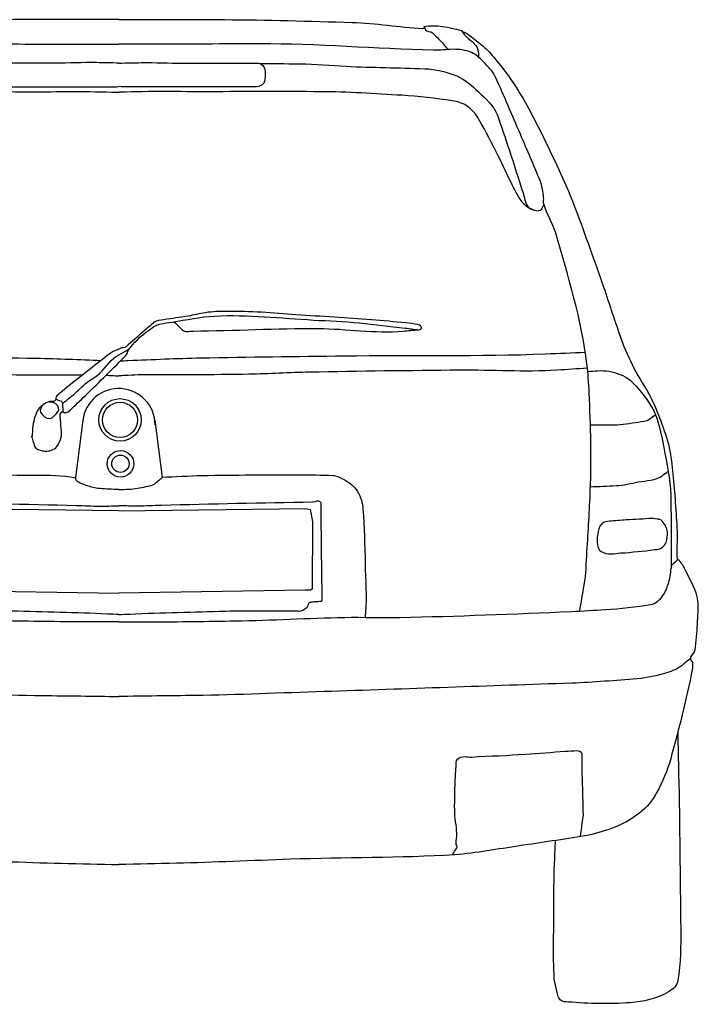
# Model space of a CAD drawing. Extents: x 85.81 to 92.09, y 20.19 to 24.16.
# Tile 2 of 12: x 86.57 to 87.52, y 20.66 to 22.04. Entities that reach past the tile are written whole.
import ezdxf

# ---------------------------------------------------------------- set-up
doc = ezdxf.new("R2010")
doc.units = 0
doc.header["$MEASUREMENT"] = 0
doc.layers.get('0').update_dxf_attribs({"linetype": 'CONTINUOUS'})

msp = doc.modelspace()

# ---------------------------------------------------------------- linework, layer by layer
at = {"linetype": 'Continuous'}
for p, q in [((86.6607, 21.4753), (86.6504, 21.395)), ((86.7615, 21.4753), (86.7717, 21.395))]:
    msp.add_line(p, q, dxfattribs=at)
for points in [[(86.7111, 21.3485), (86.4495, 21.352), (86.4434, 21.3505), (86.4399, 21.3336), (86.4404, 21.239), (86.4429, 21.2374), (86.4506, 21.2374), (86.7111, 21.2336)], [(86.7111, 21.3485), (86.9726, 21.352), (86.9787, 21.3505), (86.9823, 21.3336), (86.9818, 21.239), (86.9792, 21.2374), (86.9716, 21.2374), (86.7111, 21.2336)]]:
    msp.add_lwpolyline(points, dxfattribs=at)
for centre, radius in [((86.7128, 21.4758), 0.0297), ((86.7128, 21.4758), 0.0246), ((86.7134, 21.4144), 0.0186), ((86.7134, 21.4144), 0.0121)]:
    msp.add_circle(centre, radius, dxfattribs=at)
msp.add_arc((86.7111, 21.4688), 0.0508, 0.0004, 172.8941, dxfattribs=at)
for points, knots in [([(86.7111, 22.0357), (86.6996, 22.0357), (86.6882, 22.0357), (86.6768, 22.0357), (86.6389, 22.0357), (86.6011, 22.0357), (86.5633, 22.0357), (86.5037, 22.0357), (86.4442, 22.0334), (86.3846, 22.0319), (86.3516, 22.0311), (86.3189, 22.025), (86.286, 22.0235), (86.285, 22.0235), (86.2841, 22.024), (86.2832, 22.0245), (86.2826, 22.0248), (86.2848, 22.0262), (86.2842, 22.0263), (86.2676, 22.0292), (86.2489, 22.0249), (86.2321, 22.0207), (86.2317, 22.0206), (86.2313, 22.0205), (86.2309, 22.0204), (86.2306, 22.0202), (86.2312, 22.0195), (86.2309, 22.0193), (86.2291, 22.0181), (86.2265, 22.018), (86.2247, 22.0167), (86.2216, 22.0145), (86.2184, 22.0122), (86.2154, 22.0098), (86.209, 22.0048), (86.2027, 21.9999), (86.1967, 21.9944), (86.1909, 21.989), (86.1859, 21.9828), (86.181, 21.9765), (86.1708, 21.9636), (86.1609, 21.9506), (86.1523, 21.9365), (86.1391, 21.9149), (86.1274, 21.8927), (86.1164, 21.8699), (86.1007, 21.8371), (86.0848, 21.8045), (86.072, 21.7705), (86.0584, 21.7344), (86.0456, 21.698), (86.0329, 21.6616), (86.0244, 21.6374), (86.0168, 21.6128), (86.0083, 21.5886), (86.0034, 21.5748), (85.9971, 21.5615), (85.9906, 21.5483), (85.9835, 21.5341), (85.9738, 21.5213), (85.9668, 21.507), (85.9615, 21.4964), (85.9571, 21.4854), (85.9528, 21.4743), (85.9482, 21.462), (85.9438, 21.4499), (85.9411, 21.4371), (85.9384, 21.4248), (85.9369, 21.4125), (85.9357, 21.4), (85.9332, 21.3733), (85.9316, 21.3466), (85.9298, 21.3199), (85.9289, 21.3071), (85.9318, 21.2941), (85.9298, 21.2812), (85.9297, 21.2802), (85.9277, 21.2805), (85.9271, 21.2796), (85.9238, 21.2749), (85.9207, 21.27), (85.918, 21.2646), (85.9113, 21.2508), (85.9031, 21.2377), (85.9014, 21.2227), (85.9003, 21.212), (85.9014, 21.2011), (85.902, 21.1904), (85.9026, 21.1782), (85.9036, 21.166), (85.9052, 21.1539), (85.9057, 21.15), (85.91, 21.1472), (85.9111, 21.1437), (85.9115, 21.1422), (85.9112, 21.1403), (85.9105, 21.1388), (85.9102, 21.138), (85.9085, 21.1381), (85.9084, 21.1372), (85.9081, 21.1314), (85.9087, 21.1253), (85.91, 21.1195), (85.9149, 21.098), (85.9197, 21.0764), (85.925, 21.055), (85.9294, 21.0372), (85.9341, 21.0195), (85.9389, 21.0018), (85.9435, 20.9852), (85.9505, 20.9696), (85.9587, 20.954), (85.9645, 20.943), (85.9724, 20.934), (85.9823, 20.9261), (85.9943, 20.9166), (86.0068, 20.9096), (86.0208, 20.9046), (86.0334, 20.9002), (86.0458, 20.896), (86.0589, 20.8939), (86.0893, 20.889), (86.1198, 20.8843), (86.1504, 20.8799), (86.1807, 20.8756), (86.2107, 20.8695), (86.2413, 20.8675), (86.3181, 20.8625), (86.395, 20.8638), (86.4719, 20.8611), (86.5248, 20.8593), (86.5776, 20.8567), (86.6305, 20.8555), (86.6574, 20.8549), (86.6842, 20.8542), (86.7111, 20.8536)], [0, 0, 0, 0, 0.014178, 0.014178, 0.014178, 0.061081, 0.061081, 0.061081, 0.134912, 0.134912, 0.134912, 0.175812, 0.175812, 0.175812, 0.177028, 0.177028, 0.177028, 0.17789, 0.17789, 0.17789, 0.199543, 0.199543, 0.199543, 0.200026, 0.200026, 0.200026, 0.200447, 0.200447, 0.200447, 0.203232, 0.203232, 0.203232, 0.208033, 0.208033, 0.208033, 0.218033, 0.218033, 0.218033, 0.227859, 0.227859, 0.227859, 0.24823, 0.24823, 0.24823, 0.279487, 0.279487, 0.279487, 0.324462, 0.324462, 0.324462, 0.372278, 0.372278, 0.372278, 0.404128, 0.404128, 0.404128, 0.422303, 0.422303, 0.422303, 0.442005, 0.442005, 0.442005, 0.456714, 0.456714, 0.456714, 0.472824, 0.472824, 0.472824, 0.488295, 0.488295, 0.488295, 0.521495, 0.521495, 0.521495, 0.537474, 0.537474, 0.537474, 0.538765, 0.538765, 0.538765, 0.546028, 0.546028, 0.546028, 0.564647, 0.564647, 0.564647, 0.578009, 0.578009, 0.578009, 0.593157, 0.593157, 0.593157, 0.598026, 0.598026, 0.598026, 0.600035, 0.600035, 0.600035, 0.601143, 0.601143, 0.601143, 0.608496, 0.608496, 0.608496, 0.63586, 0.63586, 0.63586, 0.65857, 0.65857, 0.65857, 0.67995, 0.67995, 0.67995, 0.695048, 0.695048, 0.695048, 0.713284, 0.713284, 0.713284, 0.729607, 0.729607, 0.729607, 0.767879, 0.767879, 0.767879, 0.805775, 0.805775, 0.805775, 0.901099, 0.901099, 0.901099, 0.966706, 0.966706, 0.966706, 1, 1, 1, 1]), ([(86.7111, 22.0357), (86.7225, 22.0357), (86.734, 22.0357), (86.7454, 22.0357), (86.7832, 22.0357), (86.8211, 22.0357), (86.8589, 22.0357), (86.9184, 22.0357), (86.978, 22.0334), (87.0375, 22.0319), (87.0705, 22.0311), (87.1033, 22.025), (87.1361, 22.0235), (87.1371, 22.0235), (87.138, 22.024), (87.1389, 22.0245), (87.1396, 22.0248), (87.1373, 22.0262), (87.138, 22.0263), (87.1545, 22.0292), (87.1732, 22.0249), (87.1901, 22.0207), (87.1905, 22.0206), (87.1909, 22.0205), (87.1912, 22.0204), (87.1915, 22.0202), (87.1909, 22.0195), (87.1912, 22.0193), (87.1931, 22.0181), (87.1956, 22.018), (87.1974, 22.0167), (87.2006, 22.0145), (87.2037, 22.0122), (87.2068, 22.0098), (87.2131, 22.0048), (87.2195, 21.9999), (87.2254, 21.9944), (87.2313, 21.989), (87.2362, 21.9828), (87.2411, 21.9765), (87.2514, 21.9636), (87.2613, 21.9506), (87.2699, 21.9365), (87.2831, 21.9149), (87.2948, 21.8927), (87.3057, 21.8699), (87.3215, 21.8371), (87.3374, 21.8045), (87.3502, 21.7705), (87.3638, 21.7344), (87.3766, 21.698), (87.3893, 21.6616), (87.3977, 21.6374), (87.4054, 21.6128), (87.4139, 21.5886), (87.4188, 21.5748), (87.4251, 21.5615), (87.4316, 21.5483), (87.4386, 21.5341), (87.4484, 21.5213), (87.4554, 21.507), (87.4606, 21.4964), (87.4651, 21.4854), (87.4693, 21.4743), (87.4739, 21.462), (87.4783, 21.4499), (87.4811, 21.4371), (87.4837, 21.4248), (87.4853, 21.4125), (87.4864, 21.4), (87.489, 21.3733), (87.4905, 21.3466), (87.4923, 21.3199), (87.4932, 21.3071), (87.4904, 21.2941), (87.4923, 21.2812), (87.4925, 21.2802), (87.4944, 21.2805), (87.495, 21.2796), (87.4983, 21.2749), (87.5015, 21.27), (87.5041, 21.2646), (87.5108, 21.2508), (87.5191, 21.2377), (87.5207, 21.2227), (87.5219, 21.212), (87.5207, 21.2011), (87.5202, 21.1904), (87.5196, 21.1782), (87.5186, 21.166), (87.517, 21.1539), (87.5165, 21.15), (87.5121, 21.1472), (87.5111, 21.1437), (87.5106, 21.1422), (87.511, 21.1403), (87.5116, 21.1388), (87.512, 21.138), (87.5137, 21.1381), (87.5138, 21.1372), (87.5141, 21.1314), (87.5135, 21.1253), (87.5121, 21.1195), (87.5072, 21.098), (87.5025, 21.0764), (87.4972, 21.055), (87.4928, 21.0372), (87.4881, 21.0195), (87.4832, 21.0018), (87.4787, 20.9852), (87.4717, 20.9696), (87.4634, 20.954), (87.4576, 20.943), (87.4498, 20.934), (87.4399, 20.9261), (87.4279, 20.9166), (87.4153, 20.9096), (87.4013, 20.9046), (87.3888, 20.9002), (87.3763, 20.896), (87.3633, 20.8939), (87.3328, 20.889), (87.3023, 20.8843), (87.2717, 20.8799), (87.2415, 20.8756), (87.2114, 20.8695), (87.1809, 20.8675), (87.1041, 20.8625), (87.0271, 20.8638), (86.9503, 20.8611), (86.8974, 20.8593), (86.8445, 20.8567), (86.7916, 20.8555), (86.7648, 20.8549), (86.7379, 20.8542), (86.7111, 20.8536)], [0, 0, 0, 0, 0.014178, 0.014178, 0.014178, 0.061081, 0.061081, 0.061081, 0.134912, 0.134912, 0.134912, 0.175812, 0.175812, 0.175812, 0.177028, 0.177028, 0.177028, 0.17789, 0.17789, 0.17789, 0.199543, 0.199543, 0.199543, 0.200026, 0.200026, 0.200026, 0.200447, 0.200447, 0.200447, 0.203232, 0.203232, 0.203232, 0.208033, 0.208033, 0.208033, 0.218033, 0.218033, 0.218033, 0.227859, 0.227859, 0.227859, 0.24823, 0.24823, 0.24823, 0.279487, 0.279487, 0.279487, 0.324462, 0.324462, 0.324462, 0.372278, 0.372278, 0.372278, 0.404128, 0.404128, 0.404128, 0.422303, 0.422303, 0.422303, 0.442005, 0.442005, 0.442005, 0.456714, 0.456714, 0.456714, 0.472824, 0.472824, 0.472824, 0.488295, 0.488295, 0.488295, 0.521495, 0.521495, 0.521495, 0.537474, 0.537474, 0.537474, 0.538765, 0.538765, 0.538765, 0.546028, 0.546028, 0.546028, 0.564647, 0.564647, 0.564647, 0.578009, 0.578009, 0.578009, 0.593157, 0.593157, 0.593157, 0.598026, 0.598026, 0.598026, 0.600035, 0.600035, 0.600035, 0.601143, 0.601143, 0.601143, 0.608496, 0.608496, 0.608496, 0.63586, 0.63586, 0.63586, 0.65857, 0.65857, 0.65857, 0.67995, 0.67995, 0.67995, 0.695048, 0.695048, 0.695048, 0.713284, 0.713284, 0.713284, 0.729607, 0.729607, 0.729607, 0.767879, 0.767879, 0.767879, 0.805775, 0.805775, 0.805775, 0.901099, 0.901099, 0.901099, 0.966706, 0.966706, 0.966706, 1, 1, 1, 1]), ([(87.1387, 22.0252), (87.1392, 22.024), (87.1397, 22.0228), (87.1402, 22.0217), (87.1416, 22.0184), (87.1473, 22.0197), (87.1499, 22.0173), (87.1538, 22.0137), (87.1577, 22.0102), (87.1612, 22.0062), (87.1647, 22.0021), (87.1683, 21.998), (87.1718, 21.9939)], [0, 0, 0, 0, 0.081257, 0.081257, 0.081257, 0.311468, 0.311468, 0.311468, 0.650348, 0.650348, 0.650348, 1, 1, 1, 1]), ([(87.1913, 22.0193), (87.1927, 22.0174), (87.1941, 22.0155), (87.1955, 22.0136), (87.1989, 22.009), (87.2046, 22.0068), (87.2084, 22.0021), (87.2113, 21.9986), (87.214, 21.9947), (87.2141, 21.9904), (87.2141, 21.9881), (87.2142, 21.9858), (87.2142, 21.9835)], [0, 0, 0, 0, 0.160487, 0.160487, 0.160487, 0.549109, 0.549109, 0.549109, 0.844982, 0.844982, 0.844982, 1, 1, 1, 1]), ([(86.0662, 21.2084), (86.0642, 21.2204), (86.0621, 21.2325), (86.06, 21.2446), (86.0573, 21.2601), (86.0571, 21.2758), (86.0561, 21.2915), (86.0542, 21.3202), (86.0525, 21.3489), (86.0514, 21.3776), (86.0506, 21.3997), (86.0504, 21.4219), (86.0506, 21.4441), (86.0509, 21.4673), (86.0519, 21.4905), (86.053, 21.5137), (86.0535, 21.527), (86.0545, 21.5403), (86.0561, 21.5536), (86.0633, 21.6161), (86.0826, 21.6765), (86.0997, 21.7369), (86.1039, 21.7515), (86.1132, 21.7644), (86.1166, 21.7792), (86.1172, 21.7817), (86.1163, 21.7844), (86.1166, 21.7869), (86.1178, 21.7949), (86.1186, 21.8032), (86.1218, 21.8107), (86.1308, 21.8325), (86.14, 21.8539), (86.1493, 21.8755), (86.1607, 21.9021), (86.172, 21.9286), (86.1838, 21.9551), (86.1876, 21.9636), (86.1945, 21.97), (86.2011, 21.9769), (86.2061, 21.9821), (86.2109, 21.9868), (86.2177, 21.9897), (86.2261, 21.9933), (86.2347, 21.9943), (86.2433, 21.9942), (86.2525, 21.9941), (86.2617, 21.9927), (86.2708, 21.9929), (86.352, 21.9949), (86.4331, 22.0021), (86.5143, 22.0019), (86.5643, 22.0018), (86.6143, 22.0013), (86.6643, 22.0013), (86.6799, 22.0013), (86.6955, 22.0013), (86.7111, 22.0013)], [0, 0, 0, 0, 0.028011, 0.028011, 0.028011, 0.063903, 0.063903, 0.063903, 0.129577, 0.129577, 0.129577, 0.180254, 0.180254, 0.180254, 0.233341, 0.233341, 0.233341, 0.263838, 0.263838, 0.263838, 0.407487, 0.407487, 0.407487, 0.442194, 0.442194, 0.442194, 0.448063, 0.448063, 0.448063, 0.466575, 0.466575, 0.466575, 0.520237, 0.520237, 0.520237, 0.586352, 0.586352, 0.586352, 0.607562, 0.607562, 0.607562, 0.623574, 0.623574, 0.623574, 0.643376, 0.643376, 0.643376, 0.664366, 0.664366, 0.664366, 0.850025, 0.850025, 0.850025, 0.964369, 0.964369, 0.964369, 1, 1, 1, 1]), ([(87.3559, 21.2084), (87.358, 21.2204), (87.3601, 21.2325), (87.3622, 21.2446), (87.3649, 21.2601), (87.3651, 21.2758), (87.3661, 21.2915), (87.3679, 21.3202), (87.3697, 21.3489), (87.3708, 21.3776), (87.3716, 21.3997), (87.3718, 21.4219), (87.3715, 21.4441), (87.3713, 21.4673), (87.3702, 21.4905), (87.3692, 21.5137), (87.3686, 21.527), (87.3676, 21.5403), (87.3661, 21.5536), (87.3588, 21.6161), (87.3395, 21.6765), (87.3224, 21.7369), (87.3183, 21.7515), (87.3089, 21.7644), (87.3055, 21.7792), (87.3049, 21.7817), (87.3059, 21.7844), (87.3055, 21.7869), (87.3044, 21.7949), (87.3035, 21.8032), (87.3004, 21.8107), (87.2914, 21.8325), (87.2821, 21.8539), (87.2729, 21.8755), (87.2615, 21.9021), (87.2501, 21.9286), (87.2383, 21.9551), (87.2346, 21.9636), (87.2277, 21.97), (87.2211, 21.9769), (87.2161, 21.9821), (87.2112, 21.9868), (87.2044, 21.9897), (87.196, 21.9933), (87.1875, 21.9943), (87.1788, 21.9942), (87.1697, 21.9941), (87.1605, 21.9927), (87.1513, 21.9929), (87.0702, 21.9949), (86.9891, 22.0021), (86.9079, 22.0019), (86.8579, 22.0018), (86.8078, 22.0013), (86.7578, 22.0013), (86.7422, 22.0013), (86.7267, 22.0013), (86.7111, 22.0013)], [0, 0, 0, 0, 0.028011, 0.028011, 0.028011, 0.063903, 0.063903, 0.063903, 0.129577, 0.129577, 0.129577, 0.180254, 0.180254, 0.180254, 0.233341, 0.233341, 0.233341, 0.263838, 0.263838, 0.263838, 0.407487, 0.407487, 0.407487, 0.442194, 0.442194, 0.442194, 0.448063, 0.448063, 0.448063, 0.466575, 0.466575, 0.466575, 0.520237, 0.520237, 0.520237, 0.586352, 0.586352, 0.586352, 0.607562, 0.607562, 0.607562, 0.623574, 0.623574, 0.623574, 0.643376, 0.643376, 0.643376, 0.664366, 0.664366, 0.664366, 0.850025, 0.850025, 0.850025, 0.964369, 0.964369, 0.964369, 1, 1, 1, 1]), ([(86.7111, 21.9749), (86.7006, 21.9752), (86.6902, 21.9754), (86.6797, 21.9756), (86.6603, 21.976), (86.6409, 21.9747), (86.6215, 21.9747), (86.6046, 21.9747), (86.5877, 21.9747), (86.5708, 21.9747), (86.5587, 21.9747), (86.5466, 21.9747), (86.5346, 21.9747), (86.5281, 21.9747), (86.5216, 21.9747), (86.5151, 21.9747), (86.5123, 21.9747), (86.51, 21.9724), (86.5084, 21.9696), (86.5053, 21.9641), (86.5061, 21.9583), (86.5067, 21.9527), (86.5069, 21.9507), (86.5068, 21.9487), (86.5084, 21.9468), (86.5113, 21.9433), (86.5147, 21.9417), (86.5185, 21.9417), (86.5267, 21.9417), (86.5348, 21.9417), (86.543, 21.9417), (86.5638, 21.9417), (86.5846, 21.9417), (86.6054, 21.9417), (86.6322, 21.9417), (86.6589, 21.9417), (86.6856, 21.9417), (86.6941, 21.9417), (86.7026, 21.9419), (86.7111, 21.942)], [0, 0, 0, 0, 0.07275, 0.07275, 0.07275, 0.207717, 0.207717, 0.207717, 0.325067, 0.325067, 0.325067, 0.409167, 0.409167, 0.409167, 0.454151, 0.454151, 0.454151, 0.473731, 0.473731, 0.473731, 0.513161, 0.513161, 0.513161, 0.527439, 0.527439, 0.527439, 0.553696, 0.553696, 0.553696, 0.610415, 0.610415, 0.610415, 0.755148, 0.755148, 0.755148, 0.940951, 0.940951, 0.940951, 1, 1, 1, 1]), ([(86.7111, 21.9749), (86.7215, 21.9752), (86.732, 21.9754), (86.7425, 21.9756), (86.7619, 21.976), (86.7813, 21.9747), (86.8007, 21.9747), (86.8176, 21.9747), (86.8344, 21.9747), (86.8513, 21.9747), (86.8634, 21.9747), (86.8755, 21.9747), (86.8876, 21.9747), (86.8941, 21.9747), (86.9005, 21.9747), (86.907, 21.9747), (86.9098, 21.9747), (86.9122, 21.9724), (86.9138, 21.9696), (86.9169, 21.9641), (86.916, 21.9583), (86.9154, 21.9527), (86.9152, 21.9507), (86.9153, 21.9487), (86.9138, 21.9468), (86.9109, 21.9433), (86.9074, 21.9417), (86.9036, 21.9417), (86.8955, 21.9417), (86.8873, 21.9417), (86.8792, 21.9417), (86.8583, 21.9417), (86.8375, 21.9417), (86.8167, 21.9417), (86.79, 21.9417), (86.7633, 21.9417), (86.7366, 21.9417), (86.7281, 21.9417), (86.7196, 21.9419), (86.7111, 21.942)], [0, 0, 0, 0, 0.07275, 0.07275, 0.07275, 0.207717, 0.207717, 0.207717, 0.325067, 0.325067, 0.325067, 0.409167, 0.409167, 0.409167, 0.454151, 0.454151, 0.454151, 0.473731, 0.473731, 0.473731, 0.513161, 0.513161, 0.513161, 0.527439, 0.527439, 0.527439, 0.553696, 0.553696, 0.553696, 0.610415, 0.610415, 0.610415, 0.755148, 0.755148, 0.755148, 0.940951, 0.940951, 0.940951, 1, 1, 1, 1]), ([(86.9028, 21.9747), (86.9233, 21.9744), (86.9439, 21.9742), (86.9644, 21.9739), (86.9861, 21.9736), (87.0077, 21.9715), (87.0294, 21.9705), (87.0659, 21.9687), (87.1025, 21.9686), (87.1391, 21.9671), (87.1543, 21.9665), (87.1692, 21.9631), (87.1838, 21.957), (87.1957, 21.9519), (87.2048, 21.9439), (87.2142, 21.9349), (87.2245, 21.9251), (87.2354, 21.9158), (87.2403, 21.9028), (87.2464, 21.8866), (87.2518, 21.8704), (87.2571, 21.8541), (87.2639, 21.8333), (87.2704, 21.8125), (87.2771, 21.7918), (87.2794, 21.785), (87.2797, 21.7754), (87.2862, 21.7722), (87.2878, 21.7714), (87.2895, 21.7705), (87.2912, 21.7697)], [0, 0, 0, 0, 0.121908, 0.121908, 0.121908, 0.250657, 0.250657, 0.250657, 0.467835, 0.467835, 0.467835, 0.558588, 0.558588, 0.558588, 0.632816, 0.632816, 0.632816, 0.714853, 0.714853, 0.714853, 0.816826, 0.816826, 0.816826, 0.946258, 0.946258, 0.946258, 0.988918, 0.988918, 0.988918, 1, 1, 1, 1]), ([(86.1161, 21.7773), (86.1175, 21.7748), (86.1189, 21.7724), (86.1202, 21.7699), (86.1214, 21.7679), (86.1249, 21.7677), (86.127, 21.7682), (86.1329, 21.7696), (86.1393, 21.7722), (86.1439, 21.7775), (86.1514, 21.7863), (86.156, 21.795), (86.1607, 21.8046), (86.1674, 21.8181), (86.1735, 21.8318), (86.1801, 21.8452), (86.1886, 21.8624), (86.1977, 21.8792), (86.2071, 21.896), (86.2115, 21.9037), (86.2171, 21.9104), (86.2249, 21.9155), (86.231, 21.9194), (86.2375, 21.9213), (86.2443, 21.9223), (86.2679, 21.9255), (86.2914, 21.9286), (86.3152, 21.9299), (86.3531, 21.932), (86.3911, 21.9348), (86.4291, 21.9349), (86.4811, 21.9352), (86.5331, 21.9351), (86.5852, 21.9349), (86.6265, 21.9348), (86.6679, 21.9357), (86.7092, 21.9341), (86.7098, 21.9341), (86.7105, 21.9341), (86.7111, 21.934)], [0, 0, 0, 0, 0.012315, 0.012315, 0.012315, 0.0225, 0.0225, 0.0225, 0.050708, 0.050708, 0.050708, 0.097411, 0.097411, 0.097411, 0.163302, 0.163302, 0.163302, 0.247475, 0.247475, 0.247475, 0.286001, 0.286001, 0.286001, 0.316082, 0.316082, 0.316082, 0.420414, 0.420414, 0.420414, 0.587295, 0.587295, 0.587295, 0.815756, 0.815756, 0.815756, 0.997295, 0.997295, 0.997295, 1, 1, 1, 1]), ([(87.306, 21.7773), (87.3046, 21.7748), (87.3033, 21.7724), (87.3019, 21.7699), (87.3008, 21.7679), (87.2973, 21.7677), (87.2952, 21.7682), (87.2893, 21.7696), (87.2828, 21.7722), (87.2783, 21.7775), (87.2708, 21.7863), (87.2661, 21.795), (87.2614, 21.8046), (87.2548, 21.8181), (87.2487, 21.8318), (87.242, 21.8452), (87.2335, 21.8624), (87.2245, 21.8792), (87.215, 21.896), (87.2107, 21.9037), (87.2051, 21.9104), (87.1973, 21.9155), (87.1912, 21.9194), (87.1847, 21.9213), (87.1779, 21.9223), (87.1543, 21.9255), (87.1307, 21.9286), (87.107, 21.9299), (87.069, 21.932), (87.0311, 21.9348), (86.9931, 21.9349), (86.941, 21.9352), (86.889, 21.9351), (86.837, 21.9349), (86.7956, 21.9348), (86.7542, 21.9357), (86.7129, 21.9341), (86.7123, 21.9341), (86.7117, 21.9341), (86.7111, 21.934)], [0, 0, 0, 0, 0.012315, 0.012315, 0.012315, 0.0225, 0.0225, 0.0225, 0.050708, 0.050708, 0.050708, 0.097411, 0.097411, 0.097411, 0.163302, 0.163302, 0.163302, 0.247475, 0.247475, 0.247475, 0.286001, 0.286001, 0.286001, 0.316082, 0.316082, 0.316082, 0.420414, 0.420414, 0.420414, 0.587295, 0.587295, 0.587295, 0.815756, 0.815756, 0.815756, 0.997295, 0.997295, 0.997295, 1, 1, 1, 1]), ([(86.5886, 21.4538), (86.5902, 21.4488), (86.5918, 21.4438), (86.5933, 21.4388), (86.5945, 21.4349), (86.6002, 21.4335), (86.6041, 21.4327), (86.6095, 21.4315), (86.6158, 21.4319), (86.621, 21.4355), (86.6236, 21.4373), (86.6252, 21.4394), (86.6266, 21.4421), (86.6288, 21.4463), (86.6308, 21.4503), (86.6308, 21.4548), (86.6308, 21.4607), (86.6303, 21.4667), (86.6299, 21.4726), (86.6296, 21.4758), (86.629, 21.4789), (86.6289, 21.482), (86.6289, 21.4842), (86.6305, 21.4863), (86.6322, 21.4877), (86.6329, 21.4883), (86.6337, 21.4863), (86.6346, 21.4863), (86.6363, 21.4862), (86.6387, 21.4859), (86.6402, 21.4872), (86.6475, 21.4937), (86.6544, 21.5002), (86.6613, 21.5069), (86.6806, 21.5258), (86.6998, 21.5446), (86.7189, 21.5638), (86.7203, 21.5652), (86.7215, 21.5669), (86.7226, 21.5685), (86.7235, 21.5697), (86.7232, 21.5715), (86.724, 21.5727), (86.7318, 21.584), (86.7414, 21.5928), (86.7526, 21.6009), (86.7577, 21.6047), (86.7626, 21.6087), (86.7686, 21.6099), (86.7742, 21.611), (86.7799, 21.6118), (86.7857, 21.6127), (86.8055, 21.6157), (86.8252, 21.6201), (86.8452, 21.6211), (86.8912, 21.6234), (86.9375, 21.6182), (86.9836, 21.6155), (87.005, 21.6142), (87.0264, 21.6136), (87.0478, 21.6114), (87.0691, 21.6092), (87.0903, 21.6066), (87.1116, 21.6042), (87.1179, 21.6035), (87.1242, 21.6026), (87.1305, 21.6019), (87.1319, 21.6018), (87.1336, 21.6029), (87.1345, 21.6037), (87.136, 21.6051), (87.132, 21.6087), (87.1296, 21.6092), (87.124, 21.6103), (87.1185, 21.6109), (87.1129, 21.6114), (87.0968, 21.6129), (87.0806, 21.6147), (87.0644, 21.6159), (87.0472, 21.6172), (87.03, 21.6184), (87.0128, 21.6195), (86.9948, 21.6207), (86.9768, 21.6216), (86.9589, 21.6227), (86.9428, 21.6237), (86.9268, 21.6252), (86.9108, 21.6263), (86.8948, 21.6274), (86.8787, 21.6275), (86.8627, 21.6276), (86.8525, 21.6277), (86.8423, 21.6273), (86.8322, 21.6258), (86.824, 21.6246), (86.816, 21.6223), (86.8079, 21.6209), (86.7967, 21.619), (86.7854, 21.6177), (86.7742, 21.6159), (86.7695, 21.6152), (86.7639, 21.6155), (86.7603, 21.6123), (86.7555, 21.6081), (86.7507, 21.6039), (86.7459, 21.5997), (86.7377, 21.5925), (86.7295, 21.5853), (86.7212, 21.5781), (86.7191, 21.5762), (86.7155, 21.577), (86.7129, 21.5759), (86.7086, 21.574), (86.7041, 21.5724), (86.7003, 21.5696), (86.6848, 21.5579), (86.6697, 21.5459), (86.6545, 21.534), (86.6444, 21.526), (86.6343, 21.5178), (86.6244, 21.5096), (86.6223, 21.5079), (86.6237, 21.5035), (86.6213, 21.502), (86.6192, 21.5006), (86.6163, 21.5023), (86.6141, 21.5015), (86.611, 21.5004), (86.6079, 21.4992), (86.6051, 21.497), (86.6011, 21.4939), (86.598, 21.4907), (86.5961, 21.4862), (86.5927, 21.4779), (86.5907, 21.4696), (86.5903, 21.461), (86.5901, 21.4581), (86.59, 21.4553), (86.5898, 21.4524)], [0, 0, 0, 0, 0.012303, 0.012303, 0.012303, 0.021979, 0.021979, 0.021979, 0.035336, 0.035336, 0.035336, 0.042095, 0.042095, 0.042095, 0.052539, 0.052539, 0.052539, 0.066507, 0.066507, 0.066507, 0.073885, 0.073885, 0.073885, 0.07898, 0.07898, 0.07898, 0.081116, 0.081116, 0.081116, 0.085568, 0.085568, 0.085568, 0.108126, 0.108126, 0.108126, 0.171362, 0.171362, 0.171362, 0.176057, 0.176057, 0.176057, 0.179539, 0.179539, 0.179539, 0.210898, 0.210898, 0.210898, 0.225161, 0.225161, 0.225161, 0.2387, 0.2387, 0.2387, 0.285643, 0.285643, 0.285643, 0.393832, 0.393832, 0.393832, 0.444104, 0.444104, 0.444104, 0.494244, 0.494244, 0.494244, 0.509084, 0.509084, 0.509084, 0.512542, 0.512542, 0.512542, 0.518263, 0.518263, 0.518263, 0.531364, 0.531364, 0.531364, 0.569419, 0.569419, 0.569419, 0.609866, 0.609866, 0.609866, 0.652042, 0.652042, 0.652042, 0.689689, 0.689689, 0.689689, 0.727246, 0.727246, 0.727246, 0.751146, 0.751146, 0.751146, 0.770483, 0.770483, 0.770483, 0.797081, 0.797081, 0.797081, 0.808316, 0.808316, 0.808316, 0.823254, 0.823254, 0.823254, 0.848901, 0.848901, 0.848901, 0.855615, 0.855615, 0.855615, 0.866606, 0.866606, 0.866606, 0.911924, 0.911924, 0.911924, 0.942152, 0.942152, 0.942152, 0.94862, 0.94862, 0.94862, 0.954244, 0.954244, 0.954244, 0.962094, 0.962094, 0.962094, 0.973075, 0.973075, 0.973075, 0.993304, 0.993304, 0.993304, 1, 1, 1, 1]), ([(86.7883, 21.6131), (86.7921, 21.6094), (86.7958, 21.6056), (86.7996, 21.6019), (86.8032, 21.5982), (86.8098, 21.6), (86.8149, 21.6001), (86.8733, 21.6006), (86.9317, 21.604), (86.9901, 21.6037), (87.0296, 21.6034), (87.0693, 21.5965), (87.1087, 21.6001), (87.1158, 21.6007), (87.123, 21.6013), (87.1301, 21.602)], [0, 0, 0, 0, 0.045915, 0.045915, 0.045915, 0.090267, 0.090267, 0.090267, 0.595634, 0.595634, 0.595634, 0.937814, 0.937814, 0.937814, 1, 1, 1, 1]), ([(86.6327, 21.4987), (86.6368, 21.5022), (86.6409, 21.5056), (86.6451, 21.509), (86.6516, 21.5145), (86.6575, 21.5206), (86.6639, 21.5262), (86.6692, 21.5307), (86.6756, 21.5336), (86.681, 21.5379), (86.691, 21.5457), (86.6972, 21.558), (86.708, 21.5649), (86.712, 21.5675), (86.7165, 21.5695), (86.7205, 21.5721), (86.7224, 21.5733), (86.7242, 21.5744), (86.7261, 21.5756)], [0, 0, 0, 0, 0.132691, 0.132691, 0.132691, 0.34233, 0.34233, 0.34233, 0.512688, 0.512688, 0.512688, 0.826798, 0.826798, 0.826798, 0.946089, 0.946089, 0.946089, 1, 1, 1, 1]), ([(86.0582, 21.57), (86.0768, 21.5692), (86.0953, 21.5685), (86.1139, 21.5677), (86.2077, 21.564), (86.3017, 21.5661), (86.3956, 21.5649), (86.4624, 21.5641), (86.5293, 21.5636), (86.5961, 21.5621), (86.6262, 21.5615), (86.6563, 21.5602), (86.6863, 21.5589)], [0, 0, 0, 0, 0.08862, 0.08862, 0.08862, 0.537051, 0.537051, 0.537051, 0.856314, 0.856314, 0.856314, 1, 1, 1, 1]), ([(87.3639, 21.57), (87.3454, 21.5692), (87.3268, 21.5685), (87.3083, 21.5677), (87.2145, 21.564), (87.1205, 21.5661), (87.0266, 21.5649), (86.9597, 21.5641), (86.8929, 21.5636), (86.826, 21.5621), (86.7921, 21.5614), (86.7583, 21.5599), (86.7244, 21.5584), (86.7206, 21.5582), (86.7168, 21.5581), (86.713, 21.5579)], [0, 0, 0, 0, 0.085506, 0.085506, 0.085506, 0.518185, 0.518185, 0.518185, 0.826233, 0.826233, 0.826233, 0.982495, 0.982495, 0.982495, 1, 1, 1, 1]), ([(86.0555, 21.5481), (86.0696, 21.5471), (86.0838, 21.5462), (86.098, 21.5453), (86.1433, 21.5423), (86.1888, 21.5458), (86.2342, 21.5453), (86.3042, 21.5446), (86.3741, 21.544), (86.4441, 21.5425), (86.4724, 21.5419), (86.5006, 21.5403), (86.529, 21.5397), (86.5548, 21.5391), (86.5806, 21.5387), (86.6064, 21.5387), (86.6245, 21.5388), (86.6427, 21.5389), (86.6608, 21.5389)], [0, 0, 0, 0, 0.070418, 0.070418, 0.070418, 0.295324, 0.295324, 0.295324, 0.641958, 0.641958, 0.641958, 0.782215, 0.782215, 0.782215, 0.910082, 0.910082, 0.910082, 1, 1, 1, 1]), ([(87.3667, 21.5481), (87.3525, 21.5471), (87.3383, 21.5462), (87.3241, 21.5453), (87.2788, 21.5423), (87.2333, 21.5458), (87.188, 21.5453), (87.118, 21.5446), (87.048, 21.544), (86.9781, 21.5425), (86.9498, 21.5419), (86.9215, 21.5402), (86.8932, 21.5397), (86.8674, 21.5392), (86.8416, 21.539), (86.8158, 21.5387), (86.79, 21.5385), (86.7642, 21.5392), (86.7384, 21.5387), (86.7321, 21.5386), (86.7259, 21.538), (86.7197, 21.5378), (86.7168, 21.5377), (86.714, 21.5376), (86.7111, 21.5375)], [0, 0, 0, 0, 0.065019, 0.065019, 0.065019, 0.272678, 0.272678, 0.272678, 0.592732, 0.592732, 0.592732, 0.722235, 0.722235, 0.722235, 0.840297, 0.840297, 0.840297, 0.95835, 0.95835, 0.95835, 0.986832, 0.986832, 0.986832, 1, 1, 1, 1]), ([(87.3671, 21.5437), (87.3718, 21.544), (87.3764, 21.5443), (87.381, 21.5446), (87.3916, 21.5453), (87.402, 21.5435), (87.4123, 21.5395), (87.4229, 21.5354), (87.4306, 21.5283), (87.4379, 21.5196), (87.4493, 21.5062), (87.4589, 21.4929), (87.4641, 21.4767), (87.4683, 21.4636), (87.4713, 21.4504), (87.4737, 21.437), (87.4775, 21.415), (87.4828, 21.3932), (87.4833, 21.371), (87.4838, 21.3447), (87.4839, 21.3184), (87.4839, 21.2922), (87.4839, 21.2858), (87.4838, 21.2793), (87.4839, 21.2729), (87.4839, 21.2712), (87.4839, 21.2695), (87.484, 21.2678)], [0, 0, 0, 0, 0.041137, 0.041137, 0.041137, 0.134689, 0.134689, 0.134689, 0.230144, 0.230144, 0.230144, 0.378464, 0.378464, 0.378464, 0.498994, 0.498994, 0.498994, 0.695684, 0.695684, 0.695684, 0.92814, 0.92814, 0.92814, 0.984835, 0.984835, 0.984835, 1, 1, 1, 1]), ([(86.6932, 21.5383), (86.6963, 21.5381), (86.6994, 21.5379), (86.7024, 21.5378), (86.7053, 21.5377), (86.7082, 21.5376), (86.7111, 21.5375)], [0, 0, 0, 0, 0.516395, 0.516395, 0.516395, 1, 1, 1, 1]), ([(86.6332, 21.4873), (86.6331, 21.4904), (86.633, 21.4935), (86.6329, 21.4966), (86.6329, 21.4984), (86.6324, 21.5009), (86.6307, 21.5015), (86.628, 21.5025), (86.6254, 21.5034), (86.6227, 21.5044)], [0, 0, 0, 0, 0.398291, 0.398291, 0.398291, 0.63329, 0.63329, 0.63329, 1, 1, 1, 1]), ([(86.6034, 21.4956), (86.6027, 21.4938), (86.6021, 21.492), (86.6015, 21.4902), (86.6007, 21.4878), (86.6021, 21.4854), (86.6042, 21.483), (86.6077, 21.479), (86.6128, 21.4763), (86.6163, 21.4781), (86.619, 21.4795), (86.6215, 21.482), (86.624, 21.4848), (86.6254, 21.4865), (86.6268, 21.4882), (86.6271, 21.4898), (86.6278, 21.4932), (86.6243, 21.499), (86.6204, 21.4997), (86.6179, 21.5002), (86.6154, 21.5006), (86.6129, 21.5011)], [0, 0, 0, 0, 0.091054, 0.091054, 0.091054, 0.214995, 0.214995, 0.214995, 0.425981, 0.425981, 0.425981, 0.590205, 0.590205, 0.590205, 0.684728, 0.684728, 0.684728, 0.877743, 0.877743, 0.877743, 1, 1, 1, 1]), ([(87.371, 21.4688), (87.382, 21.4689), (87.3929, 21.4689), (87.4039, 21.4689), (87.4152, 21.4689), (87.4263, 21.4711), (87.4375, 21.4728), (87.4431, 21.4736), (87.4493, 21.4738), (87.4539, 21.4771), (87.4565, 21.4791), (87.4592, 21.481), (87.4618, 21.483)], [0, 0, 0, 0, 0.351796, 0.351796, 0.351796, 0.713372, 0.713372, 0.713372, 0.894346, 0.894346, 0.894346, 1, 1, 1, 1]), ([(86.7111, 21.3786), (86.7101, 21.3786), (86.7091, 21.3786), (86.7082, 21.3786), (86.7034, 21.3786), (86.6986, 21.3789), (86.6939, 21.3791), (86.6898, 21.3792), (86.6858, 21.3796), (86.6818, 21.38), (86.6759, 21.3807), (86.6703, 21.3826), (86.6645, 21.3844), (86.6611, 21.3855), (86.6578, 21.3869), (86.6546, 21.3887), (86.6534, 21.3894), (86.6525, 21.3903), (86.6516, 21.3913), (86.6508, 21.3921), (86.6514, 21.3941), (86.6503, 21.3943), (86.6317, 21.3984), (86.6131, 21.3978), (86.5944, 21.398), (86.5488, 21.3984), (86.5033, 21.3989), (86.4577, 21.399), (86.4424, 21.3991), (86.4271, 21.3987), (86.4118, 21.398), (86.4062, 21.3977), (86.4011, 21.3952), (86.396, 21.3924), (86.3882, 21.3881), (86.3818, 21.3833), (86.3771, 21.3755), (86.3724, 21.3676), (86.37, 21.3595), (86.3695, 21.3509), (86.368, 21.3255), (86.3668, 21.3002), (86.3664, 21.2748), (86.3661, 21.2519), (86.3642, 21.229), (86.3659, 21.2062), (86.3661, 21.204), (86.3662, 21.2018), (86.3664, 21.1996)], [0, 0, 0, 0, 0.005583, 0.005583, 0.005583, 0.032902, 0.032902, 0.032902, 0.056011, 0.056011, 0.056011, 0.090063, 0.090063, 0.090063, 0.110783, 0.110783, 0.110783, 0.118404, 0.118404, 0.118404, 0.124709, 0.124709, 0.124709, 0.231763, 0.231763, 0.231763, 0.493089, 0.493089, 0.493089, 0.580867, 0.580867, 0.580867, 0.612952, 0.612952, 0.612952, 0.661359, 0.661359, 0.661359, 0.710531, 0.710531, 0.710531, 0.856183, 0.856183, 0.856183, 0.987241, 0.987241, 0.987241, 1, 1, 1, 1]), ([(86.7111, 21.3786), (86.712, 21.3786), (86.713, 21.3786), (86.714, 21.3786), (86.7188, 21.3786), (86.7235, 21.3788), (86.7283, 21.3791), (86.7362, 21.3795), (86.744, 21.3814), (86.7518, 21.3831), (86.7549, 21.3837), (86.7584, 21.384), (86.7609, 21.3861), (86.7627, 21.3877), (86.7646, 21.3893), (86.7665, 21.3909), (86.7684, 21.3925), (86.7702, 21.394), (86.7721, 21.3956), (86.7723, 21.3958), (86.771, 21.3956), (86.7712, 21.3956), (86.7901, 21.3964), (86.8089, 21.3976), (86.8277, 21.398), (86.8733, 21.399), (86.9189, 21.3988), (86.9644, 21.399), (86.9797, 21.3991), (86.995, 21.3987), (87.0104, 21.398), (87.0159, 21.3977), (87.021, 21.3952), (87.0262, 21.3924), (87.0339, 21.3881), (87.0404, 21.3833), (87.045, 21.3755), (87.0498, 21.3676), (87.0522, 21.3595), (87.0527, 21.3509), (87.0542, 21.3255), (87.0554, 21.3002), (87.0557, 21.2748), (87.0561, 21.2519), (87.058, 21.229), (87.0563, 21.2062), (87.0561, 21.204), (87.0559, 21.2018), (87.0557, 21.1996)], [0, 0, 0, 0, 0.005567, 0.005567, 0.005567, 0.032805, 0.032805, 0.032805, 0.07828, 0.07828, 0.07828, 0.096509, 0.096509, 0.096509, 0.110548, 0.110548, 0.110548, 0.124586, 0.124586, 0.124586, 0.126233, 0.126233, 0.126233, 0.234027, 0.234027, 0.234027, 0.494583, 0.494583, 0.494583, 0.582103, 0.582103, 0.582103, 0.614093, 0.614093, 0.614093, 0.662357, 0.662357, 0.662357, 0.711384, 0.711384, 0.711384, 0.856606, 0.856606, 0.856606, 0.987279, 0.987279, 0.987279, 1, 1, 1, 1]), ([(87.3709, 21.3822), (87.3829, 21.3827), (87.3949, 21.3833), (87.4069, 21.3838), (87.4174, 21.3843), (87.4276, 21.387), (87.4379, 21.389), (87.4492, 21.3911), (87.4619, 21.3909), (87.4711, 21.3976), (87.474, 21.3998), (87.4769, 21.4019), (87.4798, 21.404)], [0, 0, 0, 0, 0.320344, 0.320344, 0.320344, 0.599834, 0.599834, 0.599834, 0.904479, 0.904479, 0.904479, 1, 1, 1, 1]), ([(86.7111, 21.2035), (86.7059, 21.2037), (86.7006, 21.204), (86.6954, 21.2042), (86.6509, 21.2062), (86.6063, 21.2071), (86.5618, 21.2083), (86.5291, 21.2092), (86.4965, 21.2088), (86.4638, 21.2088), (86.4621, 21.2088), (86.4604, 21.2083), (86.4587, 21.2083), (86.4546, 21.2083), (86.451, 21.2112), (86.4475, 21.2139), (86.4454, 21.2155), (86.4464, 21.2198), (86.4439, 21.2206), (86.4419, 21.2212), (86.4399, 21.2214), (86.4378, 21.2216), (86.4351, 21.2218), (86.4324, 21.2219), (86.4297, 21.2221), (86.4286, 21.2222), (86.4271, 21.2216), (86.4266, 21.2226), (86.4261, 21.2236), (86.4266, 21.2247), (86.4266, 21.2257), (86.4271, 21.27), (86.4276, 21.3144), (86.4281, 21.3587), (86.4281, 21.3592), (86.4276, 21.3597), (86.4281, 21.3602), (86.4318, 21.3641), (86.4359, 21.3608), (86.4399, 21.3607), (86.5104, 21.3593), (86.581, 21.3581), (86.6515, 21.3561), (86.6624, 21.3558), (86.6733, 21.3553), (86.6842, 21.3551), (86.693, 21.355), (86.7019, 21.3556), (86.7107, 21.3556), (86.7108, 21.3556), (86.711, 21.3556), (86.7111, 21.3556)], [0, 0, 0, 0, 0.022075, 0.022075, 0.022075, 0.2102, 0.2102, 0.2102, 0.347999, 0.347999, 0.347999, 0.355212, 0.355212, 0.355212, 0.372876, 0.372876, 0.372876, 0.383497, 0.383497, 0.383497, 0.39223, 0.39223, 0.39223, 0.403735, 0.403735, 0.403735, 0.408102, 0.408102, 0.408102, 0.412421, 0.412421, 0.412421, 0.5996, 0.5996, 0.5996, 0.60176, 0.60176, 0.60176, 0.618282, 0.618282, 0.618282, 0.916197, 0.916197, 0.916197, 0.962152, 0.962152, 0.962152, 0.999479, 0.999479, 0.999479, 1, 1, 1, 1]), ([(86.7111, 21.2035), (86.7163, 21.2037), (86.7215, 21.204), (86.7267, 21.2042), (86.7713, 21.2062), (86.8158, 21.2071), (86.8604, 21.2083), (86.893, 21.2092), (86.9257, 21.2088), (86.9583, 21.2088), (86.96, 21.2088), (86.9617, 21.2083), (86.9634, 21.2083), (86.9676, 21.2083), (86.9712, 21.2112), (86.9746, 21.2139), (86.9767, 21.2155), (86.9758, 21.2198), (86.9782, 21.2206), (86.9802, 21.2212), (86.9823, 21.2214), (86.9843, 21.2216), (86.9871, 21.2218), (86.9898, 21.2219), (86.9925, 21.2221), (86.9935, 21.2222), (86.9951, 21.2216), (86.9956, 21.2226), (86.9961, 21.2236), (86.9956, 21.2247), (86.9956, 21.2257), (86.9951, 21.27), (86.9945, 21.3144), (86.994, 21.3587), (86.994, 21.3592), (86.9945, 21.3597), (86.994, 21.3602), (86.9903, 21.3641), (86.9862, 21.3608), (86.9823, 21.3607), (86.9117, 21.3593), (86.8412, 21.3581), (86.7706, 21.3561), (86.7597, 21.3558), (86.7489, 21.3553), (86.738, 21.3551), (86.7291, 21.355), (86.7203, 21.3556), (86.7114, 21.3556), (86.7113, 21.3556), (86.7112, 21.3556), (86.7111, 21.3556)], [0, 0, 0, 0, 0.022075, 0.022075, 0.022075, 0.2102, 0.2102, 0.2102, 0.347999, 0.347999, 0.347999, 0.355212, 0.355212, 0.355212, 0.372876, 0.372876, 0.372876, 0.383497, 0.383497, 0.383497, 0.39223, 0.39223, 0.39223, 0.403735, 0.403735, 0.403735, 0.408102, 0.408102, 0.408102, 0.412421, 0.412421, 0.412421, 0.5996, 0.5996, 0.5996, 0.60176, 0.60176, 0.60176, 0.618282, 0.618282, 0.618282, 0.916197, 0.916197, 0.916197, 0.962152, 0.962152, 0.962152, 0.999479, 0.999479, 0.999479, 1, 1, 1, 1]), ([(87.4573, 21.3379), (87.4452, 21.3372), (87.4332, 21.3365), (87.4211, 21.3358), (87.4132, 21.3353), (87.4053, 21.3347), (87.3974, 21.3341), (87.3937, 21.3338), (87.39, 21.3336), (87.3867, 21.3306), (87.3821, 21.3264), (87.382, 21.3211), (87.3811, 21.3159), (87.3802, 21.3112), (87.3799, 21.3064), (87.3806, 21.3017), (87.3812, 21.298), (87.3821, 21.2939), (87.3858, 21.2917), (87.395, 21.2864), (87.4042, 21.2889), (87.4134, 21.2896), (87.4292, 21.2907), (87.445, 21.2921), (87.4607, 21.2943), (87.4645, 21.2948), (87.468, 21.2946), (87.4715, 21.2973), (87.4768, 21.3014), (87.4779, 21.3074), (87.4785, 21.3128), (87.4791, 21.3181), (87.4784, 21.3239), (87.4751, 21.3292), (87.4729, 21.3328), (87.4704, 21.3364), (87.4667, 21.3369), (87.4633, 21.3372), (87.46, 21.3376), (87.4566, 21.338)], [0, 0, 0, 0, 0.142577, 0.142577, 0.142577, 0.23601, 0.23601, 0.23601, 0.280498, 0.280498, 0.280498, 0.342335, 0.342335, 0.342335, 0.398442, 0.398442, 0.398442, 0.442502, 0.442502, 0.442502, 0.551271, 0.551271, 0.551271, 0.738579, 0.738579, 0.738579, 0.782578, 0.782578, 0.782578, 0.849275, 0.849275, 0.849275, 0.915331, 0.915331, 0.915331, 0.960274, 0.960274, 0.960274, 1, 1, 1, 1]), ([(86.7111, 21.1933), (86.6958, 21.1933), (86.6805, 21.1933), (86.6652, 21.1933), (86.6262, 21.1933), (86.5871, 21.194), (86.548, 21.1946), (86.497, 21.1955), (86.446, 21.1985), (86.3949, 21.1995), (86.3692, 21.2), (86.3435, 21.199), (86.3177, 21.1995), (86.2378, 21.2011), (86.158, 21.2043), (86.0781, 21.2078), (86.062, 21.2085), (86.0459, 21.2096), (86.0299, 21.2106), (86.0088, 21.2118), (85.988, 21.2139), (85.9671, 21.2175), (85.9601, 21.2187), (85.9541, 21.2235), (85.9499, 21.2299), (85.944, 21.2388), (85.9414, 21.2479), (85.9395, 21.2576), (85.9388, 21.261), (85.9388, 21.2645), (85.9381, 21.268), (85.9377, 21.2701), (85.9378, 21.2728), (85.9361, 21.2742), (85.9336, 21.2762), (85.9312, 21.2783), (85.9287, 21.2804)], [0, 0, 0, 0, 0.055768, 0.055768, 0.055768, 0.198355, 0.198355, 0.198355, 0.384638, 0.384638, 0.384638, 0.478571, 0.478571, 0.478571, 0.77019, 0.77019, 0.77019, 0.828995, 0.828995, 0.828995, 0.905778, 0.905778, 0.905778, 0.931641, 0.931641, 0.931641, 0.967566, 0.967566, 0.967566, 0.980295, 0.980295, 0.980295, 0.988274, 0.988274, 0.988274, 1, 1, 1, 1]), ([(86.7111, 21.1933), (86.7264, 21.1933), (86.7416, 21.1933), (86.7569, 21.1933), (86.796, 21.1933), (86.8351, 21.194), (86.8741, 21.1946), (86.9252, 21.1955), (86.9762, 21.1985), (87.0272, 21.1995), (87.0529, 21.2), (87.0787, 21.199), (87.1044, 21.1995), (87.1843, 21.2011), (87.2642, 21.2043), (87.344, 21.2078), (87.3601, 21.2085), (87.3762, 21.2096), (87.3923, 21.2106), (87.4133, 21.2118), (87.4342, 21.2139), (87.455, 21.2175), (87.4621, 21.2187), (87.468, 21.2235), (87.4723, 21.2299), (87.4782, 21.2388), (87.4807, 21.2479), (87.4826, 21.2576), (87.4833, 21.261), (87.4833, 21.2645), (87.484, 21.268), (87.4844, 21.2701), (87.4844, 21.2728), (87.4861, 21.2742), (87.4885, 21.2762), (87.491, 21.2783), (87.4934, 21.2804)], [0, 0, 0, 0, 0.055768, 0.055768, 0.055768, 0.198355, 0.198355, 0.198355, 0.384638, 0.384638, 0.384638, 0.478571, 0.478571, 0.478571, 0.77019, 0.77019, 0.77019, 0.828995, 0.828995, 0.828995, 0.905778, 0.905778, 0.905778, 0.931641, 0.931641, 0.931641, 0.967566, 0.967566, 0.967566, 0.980295, 0.980295, 0.980295, 0.988274, 0.988274, 0.988274, 1, 1, 1, 1]), ([(85.9113, 21.1421), (85.9152, 21.1388), (85.9191, 21.1356), (85.923, 21.1324), (85.9291, 21.1274), (85.9367, 21.1243), (85.9444, 21.122), (85.958, 21.1179), (85.9717, 21.1149), (85.9857, 21.1137), (86.0163, 21.1112), (86.0468, 21.1086), (86.0774, 21.1075), (86.1929, 21.1035), (86.3084, 21.0994), (86.4239, 21.0957), (86.4841, 21.0938), (86.5443, 21.091), (86.6046, 21.0902), (86.6401, 21.0898), (86.6756, 21.0893), (86.7111, 21.0889)], [0, 0, 0, 0, 0.018812, 0.018812, 0.018812, 0.048254, 0.048254, 0.048254, 0.100541, 0.100541, 0.100541, 0.214439, 0.214439, 0.214439, 0.644027, 0.644027, 0.644027, 0.867989, 0.867989, 0.867989, 1, 1, 1, 1]), ([(87.5109, 21.1421), (87.507, 21.1388), (87.5031, 21.1356), (87.4992, 21.1324), (87.4931, 21.1274), (87.4855, 21.1243), (87.4778, 21.122), (87.4641, 21.1179), (87.4505, 21.1149), (87.4364, 21.1137), (87.4059, 21.1112), (87.3753, 21.1086), (87.3447, 21.1075), (87.2292, 21.1035), (87.1138, 21.0994), (86.9983, 21.0957), (86.938, 21.0938), (86.8778, 21.091), (86.8176, 21.0902), (86.7821, 21.0898), (86.7466, 21.0893), (86.7111, 21.0889)], [0, 0, 0, 0, 0.018812, 0.018812, 0.018812, 0.048254, 0.048254, 0.048254, 0.100541, 0.100541, 0.100541, 0.214439, 0.214439, 0.214439, 0.644027, 0.644027, 0.644027, 0.867989, 0.867989, 0.867989, 1, 1, 1, 1]), ([(87.493, 21.0386), (87.4935, 21.0191), (87.4939, 20.9997), (87.4943, 20.9803), (87.496, 20.9083), (87.4963, 20.8362), (87.4972, 20.7642), (87.4975, 20.74), (87.497, 20.7158), (87.4934, 20.6916), (87.4924, 20.6847), (87.4868, 20.6794), (87.4802, 20.6756), (87.4627, 20.6654), (87.4451, 20.6619), (87.4266, 20.6605), (87.3979, 20.6582), (87.3689, 20.6592), (87.3401, 20.6614), (87.3362, 20.6617), (87.3322, 20.6611), (87.3288, 20.6643), (87.3251, 20.6679), (87.3252, 20.6723), (87.3241, 20.6765), (87.3227, 20.6822), (87.3207, 20.6877), (87.3204, 20.6935), (87.3194, 20.7108), (87.3192, 20.7281), (87.3194, 20.7454), (87.3199, 20.7869), (87.3193, 20.8284), (87.3213, 20.8699), (87.3216, 20.8757), (87.3219, 20.8816), (87.3222, 20.8874)], [0, 0, 0, 0, 0.078203, 0.078203, 0.078203, 0.367709, 0.367709, 0.367709, 0.465175, 0.465175, 0.465175, 0.49298, 0.49298, 0.49298, 0.56761, 0.56761, 0.56761, 0.683564, 0.683564, 0.683564, 0.699156, 0.699156, 0.699156, 0.716757, 0.716757, 0.716757, 0.740062, 0.740062, 0.740062, 0.8096, 0.8096, 0.8096, 0.976481, 0.976481, 0.976481, 1, 1, 1, 1]), ([(87.1779, 20.8673), (87.1799, 20.8706), (87.182, 20.8739), (87.184, 20.8772), (87.1851, 20.879), (87.183, 20.8813), (87.183, 20.8833), (87.1831, 20.888), (87.1842, 20.8927), (87.184, 20.8974), (87.1836, 20.9081), (87.1811, 20.9189), (87.181, 20.9296), (87.1809, 20.9454), (87.1813, 20.9612), (87.182, 20.977), (87.1822, 20.9817), (87.1826, 20.9864), (87.183, 20.9911), (87.1833, 20.9945), (87.1818, 20.9982), (87.185, 21.0011), (87.1913, 21.0069), (87.1983, 21.0038), (87.2051, 21.0042), (87.2302, 21.0056), (87.2553, 21.0064), (87.2804, 21.0082), (87.2988, 21.0095), (87.3172, 21.0109), (87.3357, 21.0122), (87.341, 21.0126), (87.3464, 21.013), (87.3517, 21.0132), (87.3544, 21.0134), (87.3583, 21.0119), (87.3587, 21.0092), (87.3595, 21.0038), (87.3586, 20.9985), (87.3587, 20.9931), (87.3591, 20.9807), (87.3594, 20.9682), (87.3598, 20.9558), (87.3599, 20.9517), (87.36, 20.9476), (87.3601, 20.9435), (87.3603, 20.9368), (87.3604, 20.9301), (87.3606, 20.9234), (87.3607, 20.9194), (87.3593, 20.9155), (87.3588, 20.9115), (87.3581, 20.9054), (87.3574, 20.8993), (87.3567, 20.8932)], [0, 0, 0, 0, 0.02727, 0.02727, 0.02727, 0.041596, 0.041596, 0.041596, 0.074658, 0.074658, 0.074658, 0.150361, 0.150361, 0.150361, 0.261094, 0.261094, 0.261094, 0.294156, 0.294156, 0.294156, 0.318173, 0.318173, 0.318173, 0.365668, 0.365668, 0.365668, 0.542049, 0.542049, 0.542049, 0.671553, 0.671553, 0.671553, 0.709201, 0.709201, 0.709201, 0.728147, 0.728147, 0.728147, 0.765835, 0.765835, 0.765835, 0.85302, 0.85302, 0.85302, 0.881869, 0.881869, 0.881869, 0.92881, 0.92881, 0.92881, 0.956939, 0.956939, 0.956939, 1, 1, 1, 1])]:
    msp.add_open_spline(points, degree=3, knots=knots, dxfattribs=at)

doc.saveas('drawing.dxf')
